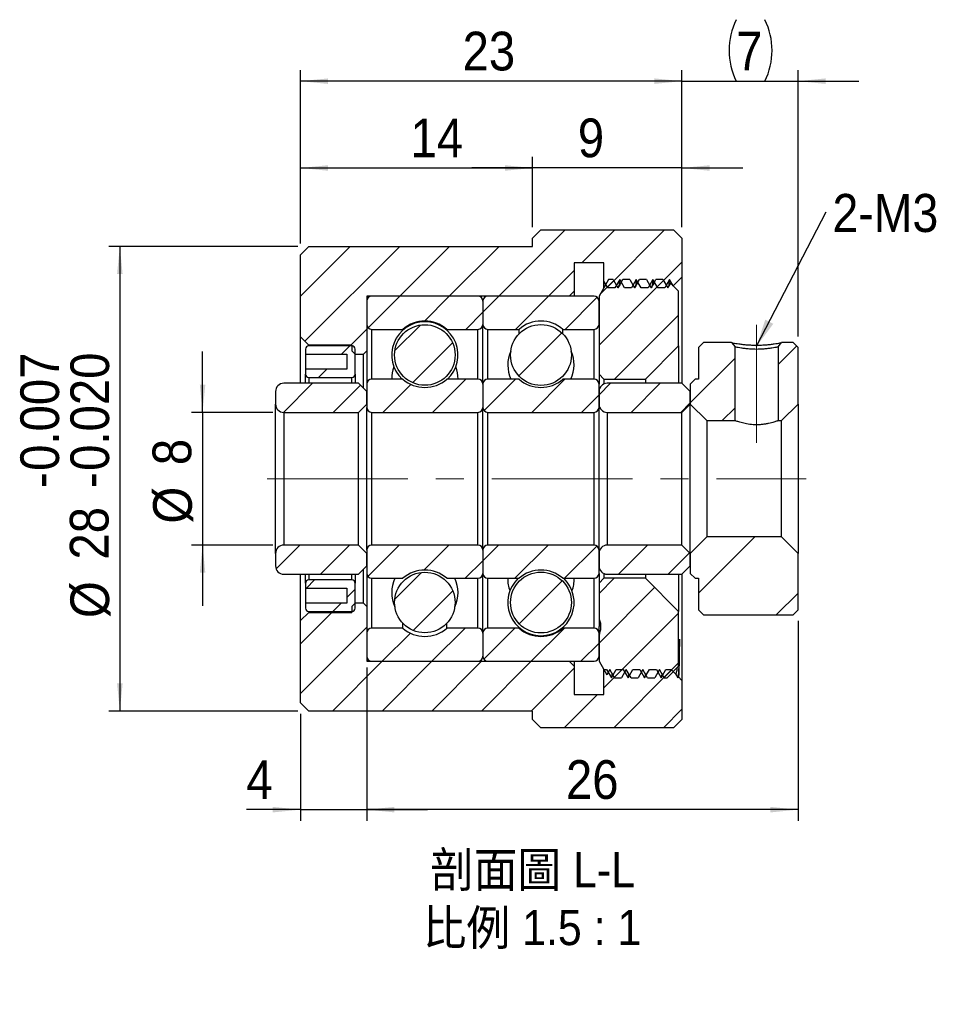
# Model space of a CAD drawing. Header units: millimetres. Extents: x 11 to 236, y 24 to 132.
# Tile 1 of 4: x 11 to 67, y 24 to 83. Entities that reach past the tile are written whole.
import ezdxf

# ---------------------------------------------------------------- set-up
doc = ezdxf.new("R2010")
doc.units = ezdxf.units.MM
doc.header["$LTSCALE"] = 0.666667
doc.linetypes.add('CENTERX2', pattern=[20.32, 12.7, -2.54, 2.54, -2.54])
doc.layers.add('FORMAT', color=7, linetype='Continuous')
doc.styles.add('SLDTEXTSTYLE0', font='GOTHIC.TTF', dxfattribs={"width": 0.913})
doc.styles.add('SLDTEXTSTYLE1', font='GOTHIC.TTF', dxfattribs={"width": 0.913, "bigfont": 'bigfont'})
doc.styles.get("Standard").update_dxf_attribs({"font": 'GOTHIC.TTF'})
doc.dimstyles.new('SLDDIMSTYLE0', dxfattribs={"dimtxt": 2.333333, "dimasz": 1.666667, "dimexe": 0, "dimexo": 0.0625, "dimgap": 0.583333, "dimtad": 1, "dimrnd": 1e-09, "dimzin": 12, "dimdsep": 46, "dimtxsty": 'SLDTEXTSTYLE0', "dimsah": 1, "dimcen": 0.09, "dimadec": 0, "dimazin": 3, "dimtfac": 1, "dimtofl": 0, "dimtmove": 0, "dimatfit": 3, "dimfxl": 0, "dimfrac": 2, "dimtolj": 1, "dimtzin": 12, "dimarcsym": 0})
doc.dimstyles.new('SLDDIMSTYLE1', dxfattribs={"dimtxt": 2.333333, "dimasz": 1.666667, "dimexe": 0, "dimexo": 0.0625, "dimgap": 0.583333, "dimtad": 1, "dimrnd": 1e-09, "dimzin": 12, "dimdsep": 46, "dimtxsty": 'SLDTEXTSTYLE0', "dimsah": 1, "dimcen": 0.09, "dimadec": 0, "dimazin": 3, "dimtfac": 1, "dimtmove": 0, "dimatfit": 0, "dimfxl": 0, "dimfrac": 2, "dimtolj": 1, "dimtzin": 12, "dimarcsym": 0})
doc.dimstyles.new('SLDDIMSTYLE3', dxfattribs={"dimtxt": 0.18, "dimasz": 1.666667, "dimexe": 0, "dimexo": 0.0625, "dimgap": 0, "dimtad": 0, "dimtih": 1, "dimtoh": 1, "dimdec": 0, "dimrnd": 1e-09, "dimzin": 0, "dimdsep": 46, "dimtxsty": 'Standard', "dimsah": 1, "dimcen": 0.09, "dimadec": 0, "dimazin": 0, "dimtfac": 1.666667, "dimtdec": 0, "dimtofl": 0, "dimtmove": 0, "dimatfit": 3, "dimfxl": 0, "dimfrac": 2, "dimtolj": 1, "dimtzin": 0, "dimarcsym": 0})
doc.dimstyles.new('SLDDIMSTYLE4', dxfattribs={"dimtxt": 2.333333, "dimasz": 1.666667, "dimexe": 0, "dimexo": 0.0625, "dimgap": 0.583333, "dimtad": 1, "dimdec": 3, "dimrnd": 1e-09, "dimzin": 12, "dimdsep": 46, "dimtxsty": 'SLDTEXTSTYLE0', "dimsah": 1, "dimcen": 0.09, "dimadec": 0, "dimazin": 3, "dimtol": 1, "dimtp": -0.007, "dimtm": 0.02, "dimtfac": 1, "dimtdec": 3, "dimtofl": 0, "dimtmove": 0, "dimatfit": 3, "dimfxl": 0, "dimfrac": 2, "dimtolj": 1, "dimtzin": 0, "dimarcsym": 0})

# ---------------------------------------------------------------- blocks, each defined once
blk = doc.blocks.new('_D_6')
at = {"layer": 'FORMAT', "color": 7}
for p, q in [((21.963, 59.774), (21.963, 63.441)), ((26.197, 59.774), (21.296, 59.774)), ((21.963, 59.774), (21.963, 51.774)), ((26.197, 51.774), (21.296, 51.774)), ((21.963, 51.774), (21.963, 48.107))]:
    blk.add_line(p, q, dxfattribs=at)
for points in [[(21.963, 59.774), (22.129, 61.441), (21.796, 61.441)], [(21.963, 51.774), (21.796, 50.107), (22.129, 50.107)]]:
    blk.add_solid(points, dxfattribs=at)
at = {"layer": 'FORMAT', "color": 7, "attachment_point": 1, "rotation": 90, "style": 'SLDTEXTSTYLE0'}
for s, insert, char_height in [('8', (18.947, 56.592), 2.333), ('%%c', (18.982, 53.073), 2.3333)]:
    blk.add_mtext(s, dxfattribs=dict(at, insert=insert, char_height=char_height))
blk = doc.blocks.new('_D_7')
at = {"layer": 'FORMAT', "color": 7}
for p, q in [((27.697, 69.774), (16.308, 69.774)), ((16.975, 69.774), (16.975, 41.774)), ((27.697, 41.774), (16.308, 41.774))]:
    blk.add_line(p, q, dxfattribs=at)
for points in [[(16.975, 69.774), (16.808, 68.107), (17.142, 68.107)], [(16.975, 41.774), (17.142, 43.441), (16.808, 43.441)]]:
    blk.add_solid(points, dxfattribs=at)
at = {"layer": 'FORMAT', "color": 7, "attachment_point": 1, "rotation": 90, "style": 'SLDTEXTSTYLE0'}
for s, insert, char_height in [('0.007', (10.977, 56.247), 2.3333), ('0.020', (13.994, 56.247), 2.3333), ('-', (10.977, 55.213), 2.333), ('-', (13.994, 55.213), 2.333), ('28', (13.959, 50.903), 2.3333), ('%%c', (13.994, 47.384), 2.3333)]:
    blk.add_mtext(s, dxfattribs=dict(at, insert=insert, char_height=char_height))
blk = doc.blocks.new('_D_8')
at = {"layer": 'FORMAT', "color": 7}
for p, q in [((27.864, 69.941), (27.864, 75.163)), ((41.864, 70.941), (41.864, 75.163)), ((27.864, 74.497), (41.864, 74.497))]:
    blk.add_line(p, q, dxfattribs=at)
for points in [[(27.864, 74.497), (29.53, 74.33), (29.53, 74.663)], [(41.864, 74.497), (40.197, 74.663), (40.197, 74.33)]]:
    blk.add_solid(points, dxfattribs=at)
at = {"layer": 'FORMAT', "color": 7, "insert": (34.501, 77.477), "char_height": 2.3333, "attachment_point": 1, "style": 'SLDTEXTSTYLE0'}
blk.add_mtext('14', dxfattribs=at)
blk = doc.blocks.new('_D_9')
at = {"layer": 'FORMAT', "color": 7}
for p, q in [((41.864, 70.941), (41.864, 75.163)), ((50.864, 70.941), (50.864, 75.163)), ((41.864, 74.497), (38.197, 74.497)), ((50.864, 74.497), (41.864, 74.497)), ((50.864, 74.497), (54.53, 74.497))]:
    blk.add_line(p, q, dxfattribs=at)
for points in [[(41.864, 74.497), (40.197, 74.663), (40.197, 74.33)], [(50.864, 74.497), (52.53, 74.33), (52.53, 74.663)]]:
    blk.add_solid(points, dxfattribs=at)
at = {"layer": 'FORMAT', "color": 7, "insert": (44.587, 77.477), "char_height": 2.333, "attachment_point": 1, "style": 'SLDTEXTSTYLE0'}
blk.add_mtext('9', dxfattribs=at)
blk = doc.blocks.new('_D_10')
at = {"layer": 'FORMAT', "color": 7}
for p, q in [((27.864, 69.941), (27.864, 80.394)), ((50.864, 70.941), (50.864, 80.394)), ((50.864, 79.728), (27.864, 79.728))]:
    blk.add_line(p, q, dxfattribs=at)
for points in [[(27.864, 79.728), (29.53, 79.561), (29.53, 79.894)], [(50.864, 79.728), (49.197, 79.894), (49.197, 79.561)]]:
    blk.add_solid(points, dxfattribs=at)
at = {"layer": 'FORMAT', "color": 7, "insert": (37.639, 82.708), "char_height": 2.3333, "attachment_point": 1, "style": 'SLDTEXTSTYLE0'}
blk.add_mtext('23', dxfattribs=at)
blk = doc.blocks.new('_D_11')
at = {"layer": 'FORMAT', "color": 7}
for p, q in [((50.864, 70.941), (50.864, 80.394)), ((57.864, 64.341), (57.864, 80.394)), ((50.864, 79.728), (47.197, 79.728)), ((50.864, 79.728), (57.864, 79.728)), ((57.864, 79.728), (61.53, 79.728))]:
    blk.add_line(p, q, dxfattribs=at)
for centre, start, end in [((57.843, 81.58), 153.43495, 206.56505), ((52.158, 81.58), 333.43495, 26.56505)]:
    blk.add_arc(centre, 4.141, start, end, dxfattribs=at)
for points in [[(50.864, 79.728), (49.197, 79.894), (49.197, 79.561)], [(57.864, 79.728), (59.53, 79.561), (59.53, 79.894)]]:
    blk.add_solid(points, dxfattribs=at)
at = {"layer": 'FORMAT', "color": 7, "insert": (54.139, 82.708), "char_height": 2.333, "attachment_point": 1, "style": 'SLDTEXTSTYLE0'}
blk.add_mtext('7', dxfattribs=at)
blk = doc.blocks.new('_D_12')
at = {"layer": 'FORMAT', "color": 7}
for p, q in [((31.864, 44.107), (31.864, 35.17)), ((27.864, 41.607), (27.864, 35.17)), ((27.864, 35.836), (24.605, 35.836)), ((27.864, 35.836), (31.864, 35.836)), ((31.864, 35.836), (35.53, 35.836))]:
    blk.add_line(p, q, dxfattribs=at)
for points in [[(27.864, 35.836), (26.197, 36.003), (26.197, 35.67)], [(31.864, 35.836), (33.53, 35.67), (33.53, 36.003)]]:
    blk.add_solid(points, dxfattribs=at)
at = {"layer": 'FORMAT', "color": 7, "insert": (24.605, 38.817), "char_height": 2.333, "attachment_point": 1, "style": 'SLDTEXTSTYLE0'}
blk.add_mtext('4', dxfattribs=at)
blk = doc.blocks.new('_D_13')
at = {"layer": 'FORMAT', "color": 7}
for p, q in [((57.864, 47.207), (57.864, 35.17)), ((31.864, 44.407), (31.864, 35.17)), ((57.864, 35.836), (31.864, 35.836))]:
    blk.add_line(p, q, dxfattribs=at)
for points in [[(31.864, 35.836), (33.53, 35.67), (33.53, 36.003)], [(57.864, 35.836), (56.197, 36.003), (56.197, 35.67)]]:
    blk.add_solid(points, dxfattribs=at)
at = {"layer": 'FORMAT', "color": 7, "insert": (43.872, 38.817), "char_height": 2.3333, "attachment_point": 1, "style": 'SLDTEXTSTYLE0'}
blk.add_mtext('26', dxfattribs=at)
blk = doc.blocks.new('SW_NOTE_1')
at = {"layer": 'FORMAT', "color": 0, "char_height": 2.11667, "attachment_point": 2, "style": 'SLDTEXTSTYLE1'}
for s, insert in [('\\M+19655\\M+196CA\\M+19AA4 L-L', (6.284, 2.704)), ('\\M+194E4\\M+197E1 1.5 : 1', (6.257, -0.785))]:
    blk.add_mtext(s, dxfattribs=dict(at, insert=insert))
blk = doc.blocks.new('SW_NOTE_2')
at = {"layer": 'FORMAT', "color": 0, "insert": (0.388, 1.085), "char_height": 2.2931, "attachment_point": 1, "style": 'SLDTEXTSTYLE0'}
blk.add_mtext('2-M3', dxfattribs=at)

msp = doc.modelspace()

# ---------------------------------------------------------------- hatches: boundary and pattern name
at = {"linetype": 'Continuous', "lineweight": 18}
h = msp.add_hatch(dxfattribs=at)
h.set_pattern_fill('ANSI31', scale=0.66667, style=0)
h.paths.add_polyline_path([(47.4022, 67.274), (47.8249, 67.274), (48.1136, 67.774), (48.4022, 67.274), (48.8249, 67.274), (49.1136, 67.774), (49.4022, 67.274), (49.8249, 67.274), (50.1136, 67.774), (50.3332, 67.3936), (50.8636, 67.924), (50.8636, 70.274), (50.3636, 70.774), (42.3636, 70.774), (41.8636, 70.274), (41.8636, 69.774), (28.3636, 69.774), (27.8636, 69.274), (27.8636, 64.324), (28.3636, 63.824), (30.9636, 63.824), (30.9636, 63.474), (31.1636, 63.274), (31.6636, 63.274), (31.8636, 63.474), (31.8636, 66.774), (44.0636, 66.774), (44.3636, 67.074), (44.3636, 68.774), (46.1636, 68.774), (46.1636, 67.6874), (46.4022, 67.274), (46.8249, 67.274), (47.1136, 67.774)], flags=0)
h = msp.add_hatch(dxfattribs=at)
h.set_pattern_fill('ANSI31', scale=0.66667, style=0)
h.paths.add_polyline_path([(47.0084, 67.274), (46.7198, 67.774), (46.4409, 67.774), (45.8636, 66.774), (45.8636, 62.074), (46.1636, 61.774), (48.6636, 61.774), (50.6636, 63.774), (50.6636, 67.074), (50.175, 67.5625), (50.0084, 67.274), (49.7198, 67.774), (49.2971, 67.774), (49.0084, 67.274), (48.7198, 67.774), (48.2971, 67.774), (48.0084, 67.274), (47.7198, 67.774), (47.2971, 67.774)], flags=0)
h = msp.add_hatch(dxfattribs=at)
h.set_pattern_fill('ANSI31', scale=0.66667, style=0)
edge = h.paths.add_edge_path(flags=0)
edge.add_line((38.8636, 65.074), (38.8636, 66.474))
edge.add_arc((38.5636, 66.474), 0.3, 0, 90)
edge.add_line((38.5636, 66.774), (32.1636, 66.774))
edge.add_arc((32.1636, 66.474), 0.3, 90, 180)
edge.add_line((31.8636, 66.474), (31.8636, 65.074))
edge.add_arc((32.1636, 65.074), 0.3, 180, 270)
edge.add_line((32.1636, 64.774), (34.0407, 64.774))
edge.add_arc((35.3636, 63.274), 2, 48.590378, 131.409622, ccw=False)
edge.add_line((36.6864, 64.774), (38.5636, 64.774))
edge.add_arc((38.5636, 65.074), 0.3, 270, 360)
h = msp.add_hatch(dxfattribs=at)
h.set_pattern_fill('ANSI31', scale=0.66667, style=0)
edge = h.paths.add_edge_path(flags=0)
edge.add_line((45.8636, 65.074), (45.8636, 66.474))
edge.add_arc((45.5636, 66.474), 0.3, 0, 90)
edge.add_line((45.5636, 66.774), (39.1636, 66.774))
edge.add_arc((39.1636, 66.474), 0.3, 90, 180)
edge.add_line((38.8636, 66.474), (38.8636, 65.074))
edge.add_arc((39.1636, 65.074), 0.3, 180, 270)
edge.add_line((39.1636, 64.774), (41.0407, 64.774))
edge.add_arc((42.3636, 63.274), 2, 48.590378, 131.409622, ccw=False)
edge.add_line((43.6864, 64.774), (45.5636, 64.774))
edge.add_arc((45.5636, 65.074), 0.3, 270, 360)
h = msp.add_hatch(dxfattribs=at)
h.set_pattern_fill('ANSI31', scale=0.66667, style=0)
edge = h.paths.add_edge_path(flags=0)
edge.add_arc((35.3636, 63.2293), 1.8254, 0, 360)
h = msp.add_hatch(dxfattribs=at)
h.set_pattern_fill('ANSI31', scale=0.66667, style=0)
edge = h.paths.add_edge_path(flags=0)
edge.add_arc((42.3636, 63.2315), 1.8342, 0, 360)
h = msp.add_hatch(dxfattribs=at)
h.set_pattern_fill('ANSI31', scale=0.66667, style=0)
edge = h.paths.add_edge_path(flags=0)
edge.add_line((30.6636, 63.274), (30.6636, 62.374))
edge.add_line((30.6636, 62.374), (28.1636, 62.374))
edge.add_line((28.1636, 62.374), (28.1636, 62.074))
edge.add_arc((28.3636, 62.074), 0.2, 180, 270)
edge.add_line((28.3636, 61.874), (30.9636, 61.874))
edge.add_arc((30.9636, 62.074), 0.2, 270, 360)
edge.add_line((31.1636, 62.074), (31.1636, 63.574))
edge.add_arc((30.9636, 63.574), 0.2, 0, 90)
edge.add_line((30.9636, 63.774), (28.3636, 63.774))
edge.add_arc((28.3636, 63.574), 0.2, 90, 180)
edge.add_line((28.1636, 63.574), (28.1636, 63.274))
edge.add_line((28.1636, 63.274), (30.6636, 63.274))
h = msp.add_hatch(dxfattribs=at)
h.set_pattern_fill('ANSI32', scale=0.6667, style=0)
edge = h.paths.add_edge_path(flags=0)
edge.add_line((54.0636, 63.7144), (53.8579, 63.974))
edge.add_line((53.8579, 63.974), (52.1636, 63.974))
edge.add_line((52.1636, 63.974), (51.8636, 63.674))
edge.add_line((51.8636, 63.674), (51.8636, 61.774))
edge.add_line((51.8636, 61.774), (51.6636, 61.774))
edge.add_line((51.6636, 61.774), (51.3636, 61.474))
edge.add_line((51.3636, 61.474), (51.3636, 60.274))
edge.add_line((51.3636, 60.274), (52.3636, 59.274))
edge.add_line((52.3636, 59.274), (54.0636, 59.274))
edge.add_line((54.0636, 59.274), (54.0636, 63.7144))
h = msp.add_hatch(dxfattribs=at)
h.set_pattern_fill('ANSI32', scale=0.6667, style=0)
h.paths.add_polyline_path([(56.8692, 63.974), (56.6636, 63.7144), (56.6636, 59.274), (56.8636, 59.274), (57.8636, 60.274), (57.8636, 63.674), (57.5636, 63.974)], flags=0)
h = msp.add_hatch(dxfattribs=at)
h.set_pattern_fill('ANSI31', scale=0.66667, style=0)
edge = h.paths.add_edge_path(flags=0)
edge.add_line((38.5636, 61.774), (36.6864, 61.774))
edge.add_arc((35.3636, 63.274), 2, 228.590378, 311.409622, ccw=False)
edge.add_line((34.0407, 61.774), (32.1636, 61.774))
edge.add_arc((32.1636, 61.474), 0.3, 90, 180)
edge.add_line((31.8636, 61.474), (31.8636, 60.074))
edge.add_arc((32.1636, 60.074), 0.3, 180, 270)
edge.add_line((32.1636, 59.774), (38.5636, 59.774))
edge.add_arc((38.5636, 60.074), 0.3, 270, 360)
edge.add_line((38.8636, 60.074), (38.8636, 61.474))
edge.add_arc((38.5636, 61.474), 0.3, 0, 90)
h = msp.add_hatch(dxfattribs=at)
h.set_pattern_fill('ANSI31', scale=0.66667, style=0)
edge = h.paths.add_edge_path(flags=0)
edge.add_line((45.5636, 61.774), (43.6864, 61.774))
edge.add_arc((42.3636, 63.274), 2, 228.590378, 311.409622, ccw=False)
edge.add_line((41.0407, 61.774), (39.1636, 61.774))
edge.add_arc((39.1636, 61.474), 0.3, 90, 180)
edge.add_line((38.8636, 61.474), (38.8636, 60.074))
edge.add_arc((39.1636, 60.074), 0.3, 180, 270)
edge.add_line((39.1636, 59.774), (45.5636, 59.774))
edge.add_arc((45.5636, 60.074), 0.3, 270, 360)
edge.add_line((45.8636, 60.074), (45.8636, 61.474))
edge.add_arc((45.5636, 61.474), 0.3, 0, 90)
h = msp.add_hatch(dxfattribs=at)
h.set_pattern_fill('ANSI31', scale=0.66667, style=0)
edge = h.paths.add_edge_path(flags=0)
edge.add_line((31.3636, 59.774), (31.8636, 60.274))
edge.add_line((31.8636, 60.274), (31.8636, 61.024))
edge.add_line((31.8636, 61.024), (31.3636, 61.524))
edge.add_line((31.3636, 61.524), (26.8636, 61.524))
edge.add_arc((26.8636, 61.024), 0.5, 90, 180)
edge.add_line((26.3636, 61.024), (26.3636, 60.274))
edge.add_arc((26.8636, 60.274), 0.5, 180, 270)
edge.add_line((26.8636, 59.774), (31.3636, 59.774))
h = msp.add_hatch(dxfattribs=at)
h.set_pattern_fill('ANSI31', scale=0.66667, style=0)
edge = h.paths.add_edge_path(flags=0)
edge.add_line((50.8636, 59.774), (51.3636, 60.274))
edge.add_line((51.3636, 60.274), (51.3636, 61.024))
edge.add_line((51.3636, 61.024), (50.8636, 61.524))
edge.add_line((50.8636, 61.524), (46.3636, 61.524))
edge.add_arc((46.3636, 61.024), 0.5, 90, 180)
edge.add_line((45.8636, 61.024), (45.8636, 60.274))
edge.add_arc((46.3636, 60.274), 0.5, 180, 270)
edge.add_line((46.3636, 59.774), (50.8636, 59.774))
h = msp.add_hatch(dxfattribs=at)
h.set_pattern_fill('ANSI32', scale=0.6667, style=0)
h.paths.add_polyline_path([(51.8636, 47.874), (52.1636, 47.574), (57.5636, 47.574), (57.8636, 47.874), (57.8636, 51.274), (56.8636, 52.274), (52.3636, 52.274), (51.3636, 51.274), (51.3636, 50.074), (51.6636, 49.774), (51.8636, 49.774)], flags=0)
h = msp.add_hatch(dxfattribs=at)
h.set_pattern_fill('ANSI31', scale=0.66667, style=0)
edge = h.paths.add_edge_path(flags=0)
edge.add_line((31.8636, 51.274), (31.3636, 51.774))
edge.add_line((31.3636, 51.774), (26.8636, 51.774))
edge.add_arc((26.8636, 51.274), 0.5, 90, 180)
edge.add_line((26.3636, 51.274), (26.3636, 50.524))
edge.add_arc((26.8636, 50.524), 0.5, 180, 270)
edge.add_line((26.8636, 50.024), (31.3636, 50.024))
edge.add_line((31.3636, 50.024), (31.8636, 50.524))
edge.add_line((31.8636, 50.524), (31.8636, 51.274))
h = msp.add_hatch(dxfattribs=at)
h.set_pattern_fill('ANSI31', scale=0.66667, style=0)
edge = h.paths.add_edge_path(flags=0)
edge.add_line((32.1636, 49.774), (34.0407, 49.774))
edge.add_arc((35.3636, 48.274), 2, 48.590378, 131.409622, ccw=False)
edge.add_line((36.6864, 49.774), (38.5636, 49.774))
edge.add_arc((38.5636, 50.074), 0.3, 270, 360)
edge.add_line((38.8636, 50.074), (38.8636, 51.474))
edge.add_arc((38.5636, 51.474), 0.3, 0, 90)
edge.add_line((38.5636, 51.774), (32.1636, 51.774))
edge.add_arc((32.1636, 51.474), 0.3, 90, 180)
edge.add_line((31.8636, 51.474), (31.8636, 50.074))
edge.add_arc((32.1636, 50.074), 0.3, 180, 270)
h = msp.add_hatch(dxfattribs=at)
h.set_pattern_fill('ANSI31', scale=0.66667, style=0)
edge = h.paths.add_edge_path(flags=0)
edge.add_line((39.1636, 49.774), (41.0407, 49.774))
edge.add_arc((42.3636, 48.274), 2, 48.590378, 131.409622, ccw=False)
edge.add_line((43.6864, 49.774), (45.5636, 49.774))
edge.add_arc((45.5636, 50.074), 0.3, 270, 360)
edge.add_line((45.8636, 50.074), (45.8636, 51.474))
edge.add_arc((45.5636, 51.474), 0.3, 0, 90)
edge.add_line((45.5636, 51.774), (39.1636, 51.774))
edge.add_arc((39.1636, 51.474), 0.3, 90, 180)
edge.add_line((38.8636, 51.474), (38.8636, 50.074))
edge.add_arc((39.1636, 50.074), 0.3, 180, 270)
h = msp.add_hatch(dxfattribs=at)
h.set_pattern_fill('ANSI31', scale=0.66667, style=0)
edge = h.paths.add_edge_path(flags=0)
edge.add_line((51.3636, 51.274), (50.8636, 51.774))
edge.add_line((50.8636, 51.774), (46.3636, 51.774))
edge.add_arc((46.3636, 51.274), 0.5, 90, 180)
edge.add_line((45.8636, 51.274), (45.8636, 50.524))
edge.add_arc((46.3636, 50.524), 0.5, 180, 270)
edge.add_line((46.3636, 50.024), (50.8636, 50.024))
edge.add_line((50.8636, 50.024), (51.3636, 50.524))
edge.add_line((51.3636, 50.524), (51.3636, 51.274))
h = msp.add_hatch(dxfattribs=at)
h.set_pattern_fill('ANSI31', scale=0.66667, style=0)
edge = h.paths.add_edge_path(flags=0)
edge.add_arc((35.3636, 48.3187), 1.8254, 0, 360)
h = msp.add_hatch(dxfattribs=at)
h.set_pattern_fill('ANSI31', scale=0.66667, style=0)
edge = h.paths.add_edge_path(flags=0)
edge.add_arc((42.3636, 48.3165), 1.8342, 0, 360)
h = msp.add_hatch(dxfattribs=at)
h.set_pattern_fill('ANSI31', scale=0.66667, style=0)
edge = h.paths.add_edge_path(flags=0)
edge.add_line((28.1636, 49.474), (28.1636, 49.174))
edge.add_line((28.1636, 49.174), (30.6636, 49.174))
edge.add_line((30.6636, 49.174), (30.6636, 48.274))
edge.add_line((30.6636, 48.274), (28.1636, 48.274))
edge.add_line((28.1636, 48.274), (28.1636, 47.974))
edge.add_arc((28.3636, 47.974), 0.2, 180, 270)
edge.add_line((28.3636, 47.774), (30.9636, 47.774))
edge.add_arc((30.9636, 47.974), 0.2, 270, 360)
edge.add_line((31.1636, 47.974), (31.1636, 49.474))
edge.add_arc((30.9636, 49.474), 0.2, 0, 90)
edge.add_line((30.9636, 49.674), (28.3636, 49.674))
edge.add_arc((28.3636, 49.474), 0.2, 90, 180)
h = msp.add_hatch(dxfattribs=at)
h.set_pattern_fill('ANSI31', scale=0.66667, style=0)
edge = h.paths.add_edge_path(flags=0)
edge.add_line((48.5084, 44.274), (48.7971, 43.774))
edge.add_line((48.7971, 43.774), (49.2198, 43.774))
edge.add_line((49.2198, 43.774), (49.5084, 44.274))
edge.add_line((49.5084, 44.274), (49.7971, 43.774))
edge.add_line((49.7971, 43.774), (49.9636, 43.774))
edge.add_line((49.9636, 43.774), (50.6636, 44.474))
edge.add_line((50.6636, 44.474), (50.6636, 47.774))
edge.add_line((50.6636, 47.774), (48.6636, 49.774))
edge.add_line((48.6636, 49.774), (46.1636, 49.774))
edge.add_line((46.1636, 49.774), (45.8636, 49.474))
edge.add_line((45.8636, 49.474), (45.8636, 47.3802))
edge.add_spline(control_points=[(45.8636, 47.3802), (45.923, 47.2173), (45.9602, 47.0424), (45.9603, 46.869), (45.9603, 46.6955), (45.9231, 46.5205), (45.8636, 46.3576)], knot_values=[0.0000006, 0.0000006, 0.0000006, 0.0000006, 0.0005208, 0.0005208, 0.0005208, 0.0010413, 0.0010413, 0.0010413, 0.0010413], weights=[1, 1, 1, 1, 1, 1, 1], degree=3, periodic=0)
edge.add_line((45.8636, 46.3576), (45.8636, 44.774))
edge.add_line((45.8636, 44.774), (46.3303, 43.9655))
edge.add_line((46.3303, 43.9655), (46.5084, 44.274))
edge.add_line((46.5084, 44.274), (46.7971, 43.774))
edge.add_line((46.7971, 43.774), (47.2198, 43.774))
edge.add_line((47.2198, 43.774), (47.5084, 44.274))
edge.add_line((47.5084, 44.274), (47.7971, 43.774))
edge.add_line((47.7971, 43.774), (48.2198, 43.774))
edge.add_line((48.2198, 43.774), (48.5084, 44.274))
h = msp.add_hatch(dxfattribs=at)
h.set_pattern_fill('ANSI31', scale=0.66667, style=0)
h.paths.add_polyline_path([(47.6136, 43.774), (47.3249, 44.274), (46.9022, 44.274), (46.6136, 43.774), (46.3249, 44.274), (46.1636, 44.274), (46.1636, 42.774), (44.3636, 42.774), (44.3636, 44.474), (44.0636, 44.774), (31.8636, 44.774), (31.8636, 48.074), (31.6636, 48.274), (31.1636, 48.274), (30.9636, 48.074), (30.9636, 47.724), (28.3636, 47.724), (27.8636, 47.224), (27.8636, 42.274), (28.3636, 41.774), (41.8636, 41.774), (41.8636, 41.274), (42.3636, 40.774), (50.3636, 40.774), (50.8636, 41.274), (50.8636, 43.624), (50.6502, 43.8374), (50.6136, 43.774), (50.4769, 44.0106), (50.2136, 44.274), (49.9022, 44.274), (49.6136, 43.774), (49.3249, 44.274), (48.9022, 44.274), (48.6136, 43.774), (48.3249, 44.274), (47.9022, 44.274)], flags=0)
h = msp.add_hatch(dxfattribs=at)
h.set_pattern_fill('ANSI31', scale=0.66667, style=0)
edge = h.paths.add_edge_path(flags=0)
edge.add_line((32.1636, 44.774), (38.5636, 44.774))
edge.add_arc((38.5636, 45.074), 0.3, 270, 360)
edge.add_line((38.8636, 45.074), (38.8636, 46.474))
edge.add_arc((38.5636, 46.474), 0.3, 0, 90)
edge.add_line((38.5636, 46.774), (36.6864, 46.774))
edge.add_arc((35.3636, 48.274), 2, 228.590378, 311.409622, ccw=False)
edge.add_line((34.0407, 46.774), (32.1636, 46.774))
edge.add_arc((32.1636, 46.474), 0.3, 90, 180)
edge.add_line((31.8636, 46.474), (31.8636, 45.074))
edge.add_arc((32.1636, 45.074), 0.3, 180, 270)
h = msp.add_hatch(dxfattribs=at)
h.set_pattern_fill('ANSI31', scale=0.66667, style=0)
edge = h.paths.add_edge_path(flags=0)
edge.add_line((39.1636, 44.774), (45.5636, 44.774))
edge.add_arc((45.5636, 45.074), 0.3, 270, 360)
edge.add_line((45.8636, 45.074), (45.8636, 46.474))
edge.add_arc((45.5636, 46.474), 0.3, 0, 90)
edge.add_line((45.5636, 46.774), (43.6864, 46.774))
edge.add_arc((42.3636, 48.274), 2, 228.590378, 311.409622, ccw=False)
edge.add_line((41.0407, 46.774), (39.1636, 46.774))
edge.add_arc((39.1636, 46.474), 0.3, 90, 180)
edge.add_line((38.8636, 46.474), (38.8636, 45.074))
edge.add_arc((39.1636, 45.074), 0.3, 180, 270)

# ---------------------------------------------------------------- linework, layer by layer
at = {"color": 7, "linetype": 'Continuous', "lineweight": 25}
for p, q in [((41.8636, 70.274), (42.3636, 70.774)), ((42.3636, 70.774), (50.3636, 70.774)), ((50.3636, 70.774), (50.8636, 70.274)), ((41.8636, 69.774), (41.8636, 70.274)), ((50.8636, 70.274), (50.8636, 67.924)), ((27.8636, 69.274), (28.3636, 69.774)), ((28.3636, 69.774), (41.8636, 69.774)), ((27.8636, 64.324), (27.8636, 69.274)), ((46.1636, 68.774), (44.3636, 68.774)), ((44.3636, 68.774), (44.3636, 67.074)), ((46.1636, 67.6874), (46.1636, 68.774)), ((46.4409, 67.774), (45.8636, 66.774)), ((46.4022, 67.274), (46.1636, 67.6874)), ((46.7198, 67.774), (46.4409, 67.774)), ((46.7198, 67.774), (47.0084, 67.274)), ((47.1136, 67.774), (46.8249, 67.274)), ((47.0084, 67.274), (47.2971, 67.774)), ((47.4022, 67.274), (47.1136, 67.774)), ((47.7198, 67.774), (47.2971, 67.774)), ((47.7198, 67.774), (48.0084, 67.274)), ((48.1136, 67.774), (47.8249, 67.274)), ((48.0084, 67.274), (48.2971, 67.774)), ((48.4022, 67.274), (48.1136, 67.774)), ((48.7198, 67.774), (48.2971, 67.774)), ((48.7198, 67.774), (49.0084, 67.274)), ((49.1136, 67.774), (48.8249, 67.274)), ((49.0084, 67.274), (49.2971, 67.774)), ((49.4022, 67.274), (49.1136, 67.774)), ((49.7198, 67.774), (49.2971, 67.774)), ((49.7198, 67.774), (50.0084, 67.274)), ((50.1136, 67.774), (49.8249, 67.274)), ((50.3332, 67.3936), (50.1136, 67.774)), ((50.8636, 67.924), (50.3332, 67.3936)), ((50.8636, 67.924), (50.8636, 61.524)), ((44.3636, 67.074), (44.0636, 66.774)), ((44.3636, 67.074), (44.3636, 66.774)), ((46.8249, 67.274), (46.4022, 67.274)), ((47.8249, 67.274), (47.4022, 67.274)), ((48.8249, 67.274), (48.4022, 67.274)), ((49.8249, 67.274), (49.4022, 67.274)), ((50.0084, 67.274), (50.175, 67.5625)), ((50.175, 67.5625), (50.1727, 67.5542)), ((50.6636, 67.074), (50.175, 67.5625)), ((50.6636, 63.774), (50.6636, 67.074)), ((44.0636, 66.774), (31.8636, 66.774)), ((31.8636, 66.774), (31.8636, 63.474)), ((31.8636, 66.474), (31.8636, 65.074)), ((38.5636, 66.774), (32.1636, 66.774)), ((38.8636, 66.474), (38.8636, 65.074)), ((45.5636, 66.774), (39.1636, 66.774)), ((45.8636, 66.774), (45.8636, 62.074)), ((45.8636, 65.074), (45.8636, 66.474)), ((32.1636, 64.774), (34.0407, 64.774)), ((34.0407, 64.7293), (34.0407, 64.774)), ((36.6864, 64.7293), (36.6864, 64.774)), ((36.6864, 64.774), (38.5636, 64.774)), ((38.8636, 61.474), (38.8636, 65.074)), ((39.1636, 64.774), (41.0407, 64.774)), ((41.0407, 64.502), (41.0407, 64.774)), ((43.6864, 64.502), (43.6864, 64.774)), ((43.6864, 64.774), (45.5636, 64.774)), ((27.8636, 61.524), (27.8636, 64.324)), ((28.3636, 63.824), (27.8636, 64.324)), ((28.1636, 63.574), (28.1636, 63.274)), ((28.3636, 63.824), (28.3636, 63.774)), ((30.9636, 63.824), (28.3636, 63.824)), ((30.9636, 63.774), (28.3636, 63.774)), ((30.9636, 63.824), (30.9636, 63.474)), ((31.1636, 62.074), (31.1636, 63.574)), ((48.6636, 61.774), (50.6636, 63.774)), ((50.6636, 63.774), (50.6636, 61.524)), ((51.8636, 63.674), (52.1636, 63.974)), ((51.8636, 63.674), (51.8636, 61.774)), ((53.8579, 63.974), (52.1636, 63.974)), ((53.8579, 63.974), (54.0636, 63.7144)), ((54.0636, 59.274), (54.0636, 63.7144)), ((56.6636, 63.7144), (56.8692, 63.974)), ((56.6636, 63.7144), (56.6636, 59.274)), ((57.5636, 63.974), (56.8692, 63.974)), ((57.5636, 63.974), (57.8636, 63.674)), ((57.8636, 60.274), (57.8636, 63.674)), ((28.1636, 63.274), (30.6636, 63.274)), ((28.1636, 63.274), (28.1636, 62.374)), ((30.6636, 63.274), (30.6636, 62.374)), ((31.1636, 63.274), (30.9636, 63.474)), ((31.1636, 63.274), (31.6636, 63.274)), ((31.8636, 63.474), (31.6636, 63.274)), ((31.6636, 61.224), (31.6636, 63.274)), ((31.8636, 63.474), (31.8636, 61.474)), ((30.6636, 62.374), (28.1636, 62.374)), ((28.1636, 62.374), (28.1636, 62.074)), ((28.1636, 61.524), (28.1636, 62.074)), ((28.3636, 61.874), (30.9636, 61.874)), ((31.1636, 62.074), (31.1636, 61.524)), ((34.0407, 61.774), (32.1636, 61.774)), ((38.5636, 61.774), (36.6864, 61.774)), ((41.0407, 61.774), (39.1636, 61.774)), ((45.5636, 61.774), (43.6864, 61.774)), ((45.8636, 62.074), (46.1636, 61.774)), ((45.8636, 62.074), (45.8636, 61.474)), ((46.1636, 61.774), (46.1636, 61.4823)), ((46.1636, 61.774), (48.6636, 61.774)), ((48.6636, 61.774), (48.6636, 61.524)), ((51.3636, 61.474), (51.6636, 61.774)), ((51.8636, 61.774), (51.6636, 61.774)), ((31.3636, 61.524), (26.8636, 61.524)), ((31.3636, 61.524), (31.8636, 61.024)), ((31.8636, 61.474), (31.8636, 60.074)), ((38.8636, 61.474), (38.8636, 60.074)), ((45.8636, 60.074), (45.8636, 61.474)), ((50.8636, 61.524), (46.3636, 61.524)), ((50.8636, 61.524), (51.3636, 61.024)), ((51.3636, 61.474), (51.3636, 60.274)), ((26.3636, 61.024), (26.3636, 60.274)), ((31.8636, 60.274), (31.8636, 61.024)), ((45.8636, 61.024), (45.8636, 60.274)), ((51.3636, 60.274), (51.3636, 61.024)), ((26.3636, 51.274), (26.3636, 60.274)), ((31.8636, 60.274), (31.3636, 59.774)), ((31.8636, 51.474), (31.8636, 60.074)), ((38.8636, 51.474), (38.8636, 60.074)), ((45.8636, 51.474), (45.8636, 60.074)), ((51.3636, 60.274), (50.8636, 59.774)), ((52.3636, 59.274), (51.3636, 60.274)), ((51.3636, 51.274), (51.3636, 60.274)), ((57.8636, 60.274), (56.8636, 59.274)), ((57.8636, 60.274), (57.8636, 51.274)), ((26.8636, 59.774), (26.8636, 51.774)), ((26.8636, 59.774), (31.3636, 59.774)), ((31.3636, 51.774), (31.3636, 59.774)), ((32.1636, 51.774), (32.1636, 59.774)), ((32.1636, 59.774), (38.5636, 59.774)), ((38.5636, 51.774), (38.5636, 59.774)), ((39.1636, 51.774), (39.1636, 59.774)), ((39.1636, 59.774), (45.5636, 59.774)), ((45.5636, 51.774), (45.5636, 59.774)), ((46.3636, 59.774), (46.3636, 51.774)), ((46.3636, 59.774), (50.8636, 59.774)), ((50.8636, 51.774), (50.8636, 59.774)), ((52.3636, 59.274), (54.0636, 59.274)), ((52.3636, 59.274), (52.3636, 52.274)), ((56.6636, 59.274), (56.8636, 59.274)), ((56.8636, 52.274), (56.8636, 59.274)), ((51.3636, 51.274), (52.3636, 52.274)), ((56.8636, 52.274), (52.3636, 52.274)), ((56.8636, 52.274), (57.8636, 51.274)), ((31.3636, 51.774), (26.8636, 51.774)), ((31.3636, 51.774), (31.8636, 51.274)), ((38.5636, 51.774), (32.1636, 51.774)), ((45.5636, 51.774), (39.1636, 51.774)), ((50.8636, 51.774), (46.3636, 51.774)), ((50.8636, 51.774), (51.3636, 51.274)), ((26.3636, 51.274), (26.3636, 50.524)), ((31.8636, 51.474), (31.8636, 50.074)), ((31.8636, 50.524), (31.8636, 51.274)), ((38.8636, 51.474), (38.8636, 50.074)), ((45.8636, 50.074), (45.8636, 51.474)), ((45.8636, 51.274), (45.8636, 50.524)), ((51.3636, 51.274), (51.3636, 50.074)), ((51.3636, 50.524), (51.3636, 51.274)), ((57.8636, 47.874), (57.8636, 51.274)), ((31.8636, 50.524), (31.3636, 50.024)), ((51.3636, 50.524), (50.8636, 50.024)), ((26.8636, 50.024), (31.3636, 50.024)), ((27.8636, 47.224), (27.8636, 50.024)), ((28.1636, 49.474), (28.1636, 50.024)), ((31.1636, 50.024), (31.1636, 49.474)), ((31.6636, 48.274), (31.6636, 50.324)), ((31.8636, 50.074), (31.8636, 48.074)), ((38.8636, 46.474), (38.8636, 50.074)), ((45.8636, 50.074), (45.8636, 49.474)), ((46.1636, 50.0657), (46.1636, 49.774)), ((46.3636, 50.024), (50.8636, 50.024)), ((48.6636, 50.024), (48.6636, 49.774)), ((50.6636, 50.024), (50.6636, 47.774)), ((50.8636, 50.024), (50.8636, 43.624)), ((51.6636, 49.774), (51.3636, 50.074)), ((28.1636, 49.474), (28.1636, 49.174)), ((30.9636, 49.674), (28.3636, 49.674)), ((31.1636, 47.974), (31.1636, 49.474)), ((32.1636, 49.774), (34.0407, 49.774)), ((36.6864, 49.774), (38.5636, 49.774)), ((39.1636, 49.774), (41.0407, 49.774)), ((43.6864, 49.774), (45.5636, 49.774)), ((46.1636, 49.774), (45.8636, 49.474)), ((45.8636, 49.474), (45.8636, 47.3802)), ((48.6636, 49.774), (46.1636, 49.774)), ((50.6636, 47.774), (48.6636, 49.774)), ((51.6636, 49.774), (51.8636, 49.774)), ((51.8636, 49.774), (51.8636, 47.874)), ((28.1636, 49.174), (28.1636, 48.274)), ((28.1636, 49.174), (30.6636, 49.174)), ((30.6636, 49.174), (30.6636, 48.274)), ((30.6636, 48.274), (28.1636, 48.274)), ((28.1636, 48.274), (28.1636, 47.974)), ((30.9636, 48.074), (31.1636, 48.274)), ((30.9636, 48.074), (30.9636, 47.724)), ((31.6636, 48.274), (31.1636, 48.274)), ((31.6636, 48.274), (31.8636, 48.074)), ((31.8636, 48.074), (31.8636, 44.774)), ((27.8636, 47.224), (28.3636, 47.724)), ((28.3636, 47.774), (30.9636, 47.774)), ((28.3636, 47.774), (28.3636, 47.724)), ((28.3636, 47.724), (30.9636, 47.724)), ((50.6636, 44.474), (50.6636, 47.774)), ((52.1636, 47.574), (51.8636, 47.874)), ((52.1636, 47.574), (57.5636, 47.574)), ((57.8636, 47.874), (57.5636, 47.574)), ((27.8636, 42.274), (27.8636, 47.224)), ((34.0407, 46.774), (34.0407, 47.0609)), ((36.6864, 46.774), (36.6864, 47.0609)), ((45.8636, 47.3802), (45.8636, 46.8756)), ((45.8636, 46.474), (45.8636, 46.8756)), ((31.8636, 46.474), (31.8636, 45.074)), ((34.0407, 46.774), (32.1636, 46.774)), ((38.5636, 46.774), (36.6864, 46.774)), ((38.8636, 46.474), (38.8636, 45.074)), ((41.0407, 46.774), (39.1636, 46.774)), ((41.0407, 46.774), (41.0407, 46.8165)), ((43.6864, 46.774), (43.6864, 46.8165)), ((45.5636, 46.774), (43.6864, 46.774)), ((45.8636, 45.074), (45.8636, 46.474)), ((45.8636, 46.3576), (45.8636, 44.774)), ((31.8636, 44.774), (44.0636, 44.774)), ((32.1636, 44.774), (38.5636, 44.774)), ((39.1636, 44.774), (45.5636, 44.774)), ((44.0636, 44.774), (44.3636, 44.474)), ((44.3636, 44.774), (44.3636, 44.474)), ((45.8636, 44.774), (46.3303, 43.9655)), ((44.3636, 44.474), (44.3636, 42.774)), ((46.1636, 44.274), (46.3249, 44.274)), ((46.1636, 42.774), (46.1636, 44.274)), ((46.3249, 44.274), (46.6136, 43.774)), ((46.5084, 44.274), (46.3303, 43.9655)), ((46.7971, 43.774), (46.5084, 44.274)), ((46.6136, 43.774), (46.9022, 44.274)), ((46.9022, 44.274), (47.3249, 44.274)), ((47.5084, 44.274), (47.2198, 43.774)), ((47.3249, 44.274), (47.6136, 43.774)), ((47.7971, 43.774), (47.5084, 44.274)), ((47.6136, 43.774), (47.9022, 44.274)), ((47.9022, 44.274), (48.3249, 44.274)), ((48.5084, 44.274), (48.2198, 43.774)), ((48.3249, 44.274), (48.6136, 43.774)), ((48.7971, 43.774), (48.5084, 44.274)), ((48.6136, 43.774), (48.9022, 44.274)), ((48.9022, 44.274), (49.3249, 44.274)), ((49.5084, 44.274), (49.2198, 43.774)), ((49.3249, 44.274), (49.6136, 43.774)), ((49.7971, 43.774), (49.5084, 44.274)), ((49.6136, 43.774), (49.9022, 44.274)), ((49.9022, 44.274), (50.2136, 44.274)), ((49.9636, 43.774), (50.6636, 44.474)), ((50.2136, 44.274), (50.4769, 44.0106)), ((50.4769, 44.0106), (50.6136, 43.774)), ((46.7971, 43.774), (47.2198, 43.774)), ((47.7971, 43.774), (48.2198, 43.774)), ((48.7971, 43.774), (49.2198, 43.774)), ((49.7971, 43.774), (49.9636, 43.774)), ((50.6136, 43.774), (50.6502, 43.8374)), ((50.6502, 43.8374), (50.8636, 43.624)), ((50.8636, 43.624), (50.8636, 41.274)), ((44.3636, 42.774), (46.1636, 42.774)), ((28.3636, 41.774), (27.8636, 42.274)), ((41.8636, 41.774), (28.3636, 41.774)), ((41.8636, 41.274), (41.8636, 41.774)), ((42.3636, 40.774), (41.8636, 41.274)), ((50.8636, 41.274), (50.3636, 40.774)), ((50.3636, 40.774), (42.3636, 40.774))]:
    msp.add_line(p, q, dxfattribs=at)
at = {"color": 8, "linetype": 'Continuous', "lineweight": 25}
for p, q in [((32.1636, 61.774), (32.1636, 64.774)), ((38.5636, 61.774), (38.5636, 64.774)), ((39.1636, 61.774), (39.1636, 64.774)), ((45.5636, 61.774), (45.5636, 64.774)), ((28.3636, 61.874), (28.3636, 61.524)), ((30.9636, 61.524), (30.9636, 61.874)), ((28.3636, 50.024), (28.3636, 49.674)), ((30.9636, 49.674), (30.9636, 50.024)), ((32.1636, 46.774), (32.1636, 49.774)), ((38.5636, 46.774), (38.5636, 49.774)), ((39.1636, 46.774), (39.1636, 49.774)), ((45.5636, 46.774), (45.5636, 49.774))]:
    msp.add_line(p, q, dxfattribs=at)
at = {"color": 7, "linetype": 'Continuous', "lineweight": 25}
for centre, radius in [((35.3636, 63.2293), 1.8254), ((42.3636, 63.2315), 1.8342), ((35.3636, 48.3187), 1.8254), ((42.3636, 48.3165), 1.8342)]:
    msp.add_circle(centre, radius, dxfattribs=at)
for centre, radius, start, end in [((32.1636, 66.474), 0.3, 90, 180), ((38.5636, 66.474), 0.3, 0, 90), ((39.1636, 66.474), 0.3, 90, 180), ((45.5636, 66.474), 0.3, 0, 90), ((35.3636, 63.274), 2, 48.590378, 131.409622), ((42.3636, 63.274), 2, 48.590378, 131.409622), ((32.1636, 65.074), 0.3, 180, 270), ((35.3636, 63.2293), 2, 313.308711, 226.691289), ((38.5636, 65.074), 0.3, 270, 360), ((39.1636, 65.074), 0.3, 180, 270), ((45.5636, 65.074), 0.3, 270, 0), ((28.3636, 63.574), 0.2, 90, 180), ((30.9636, 63.574), 0.2, 0, 90), ((42.3636, 62.6311), 2, 155.491829, 205.374225), ((42.3636, 62.6311), 2, 334.625775, 24.508171), ((35.3636, 61.8219), 2, 159.398463, 181.371503), ((35.3636, 61.8219), 2, 358.628497, 20.601537), ((28.3636, 62.074), 0.2, 180, 270), ((30.9636, 62.074), 0.2, 270, 0), ((32.1636, 61.474), 0.3, 90, 180), ((35.3636, 63.274), 2, 228.590378, 311.409622), ((38.5636, 61.474), 0.3, 0, 90), ((39.1636, 61.474), 0.3, 90, 180), ((42.3636, 63.274), 2, 228.590378, 311.409622), ((45.5636, 61.474), 0.3, 0, 90), ((26.8636, 61.024), 0.5, 90, 180), ((46.3636, 61.024), 0.5, 90, 180), ((26.8636, 60.274), 0.5, 180, 270), ((32.1636, 60.074), 0.3, 180, 270), ((38.5636, 60.074), 0.3, 270, 0), ((39.1636, 60.074), 0.3, 180, 270), ((45.5636, 60.074), 0.3, 270, 0), ((46.3636, 60.274), 0.5, 180, 270), ((26.8636, 51.274), 0.5, 90, 180), ((32.1636, 51.474), 0.3, 90, 180), ((38.5636, 51.474), 0.3, 0, 90), ((39.1636, 51.474), 0.3, 90, 180), ((45.5636, 51.474), 0.3, 0, 90), ((46.3636, 51.274), 0.5, 90, 180), ((26.8636, 50.524), 0.5, 180, 270), ((46.3636, 50.524), 0.5, 180, 270), ((32.1636, 50.074), 0.3, 180, 270), ((35.3636, 48.274), 2, 48.590378, 131.409622), ((38.5636, 50.074), 0.3, 270, 0), ((39.1636, 50.074), 0.3, 180, 270), ((42.3636, 48.274), 2, 48.590378, 131.409622), ((45.5636, 50.074), 0.3, 270, 0), ((28.3636, 49.474), 0.2, 90, 180), ((30.9636, 49.474), 0.2, 0, 90), ((35.3636, 48.9088), 2, 154.368833, 205.498512), ((35.3636, 48.9088), 2, 334.501488, 25.631167), ((42.3636, 48.3165), 2, 133.218526, 270), ((42.3636, 49.7143), 2, 178.289411, 200.453565), ((42.3636, 48.3165), 2, 270, 46.781474), ((42.3636, 49.7143), 2, 339.546435, 1.710589), ((28.3636, 47.974), 0.2, 180, 270), ((30.9636, 47.974), 0.2, 270, 0), ((32.1636, 46.474), 0.3, 90, 180), ((35.3636, 48.274), 2, 228.590378, 311.409622), ((38.5636, 46.474), 0.3, 0, 90), ((39.1636, 46.474), 0.3, 90, 180), ((42.3636, 48.274), 2, 228.590378, 311.409622), ((45.5636, 46.474), 0.3, 0, 90), ((32.1636, 45.074), 0.3, 180, 270), ((38.5636, 45.074), 0.3, 270, 0), ((39.1636, 45.074), 0.3, 180, 270), ((45.5636, 45.074), 0.3, 270, 0)]:
    msp.add_arc(centre, radius, start, end, dxfattribs=at)
for points, knots in [([(46.1636, 67.2936), (46.1636, 67.3378), (46.1636, 67.4682), (46.1636, 67.6205), (46.1636, 67.6633), (46.1636, 67.6874)], [0, 0, 0, 0, 0.183021, 0.5399413, 1, 1, 1, 1]), ([(47.0952, 67.696), (47.0903, 67.6534), (47.0826, 67.5874), (47.0751, 67.4401), (47.0724, 67.388)], [0, 0, 0, 0, 0.64643391, 1, 1, 1, 1]), ([(48.0952, 67.696), (48.0903, 67.6534), (48.0826, 67.5874), (48.0751, 67.4401), (48.0724, 67.388)], [0, 0, 0, 0, 0.6464339, 1, 1, 1, 1]), ([(49.0952, 67.696), (49.0903, 67.6534), (49.0826, 67.5874), (49.0751, 67.4401), (49.0724, 67.388)], [0, 0, 0, 0, 0.6464339, 1, 1, 1, 1]), ([(50.0952, 67.696), (50.0903, 67.6534), (50.0826, 67.5874), (50.0751, 67.4401), (50.0724, 67.388)], [0, 0, 0, 0, 0.6464339, 1, 1, 1, 1]), ([(47.2016, 67.6117), (47.1842, 67.5814), (47.1195, 67.4694), (47.0547, 67.3573), (47.0075, 67.2756)], [0, 0, 0, 0, 0.270241, 1, 1, 1, 1]), ([(48.2016, 67.6117), (48.1842, 67.5814), (48.1195, 67.4694), (48.0547, 67.3573), (48.0075, 67.2756)], [0, 0, 0, 0, 0.27024105, 1, 1, 1, 1]), ([(49.2016, 67.6117), (49.1842, 67.5814), (49.1195, 67.4694), (49.0547, 67.3573), (49.0075, 67.2756)], [0, 0, 0, 0, 0.270241, 1, 1, 1, 1]), ([(50.1695, 67.5561), (50.1627, 67.5443), (50.1087, 67.4508), (50.0547, 67.3573), (50.0075, 67.2756)], [0, 0, 0, 0, 0.1255002, 1, 1, 1, 1]), ([(53.8579, 63.974), (53.8579, 63.974), (53.8578, 63.974), (53.8749, 63.97), (53.9586, 63.9535), (54.0999, 63.9291), (54.2929, 63.9001), (54.5221, 63.8701), (54.7823, 63.8449), (55.0662, 63.8287), (55.3643, 63.8235), (55.6624, 63.8286), (55.9461, 63.8449), (56.2062, 63.8703), (56.4353, 63.9002), (56.6284, 63.9293), (56.7686, 63.9535), (56.8548, 63.9706), (56.8644, 63.9728), (56.8692, 63.974)], [0, 0, 0, 0, 0.0003579, 0.0648617, 0.1268045, 0.1886161, 0.2527411, 0.3166106, 0.3773835, 0.4376814, 0.5001859, 0.5625655, 0.6228168, 0.683639, 0.7476591, 0.8117611, 0.8735574, 0.9354938, 1, 1, 1, 1]), ([(56.6636, 63.7144), (56.6603, 63.7134), (56.6533, 63.7113), (56.5909, 63.6966), (56.4736, 63.6743), (56.2911, 63.6427), (56.0604, 63.611), (55.8142, 63.5882), (55.5817, 63.574), (55.3644, 63.5686), (55.147, 63.574), (54.9144, 63.5881), (54.6681, 63.6108), (54.437, 63.6425), (54.2544, 63.6741), (54.1361, 63.6967), (54.0758, 63.7107), (54.0636, 63.7144), (54.0636, 63.7144), (54.0636, 63.7144)], [0, 0, 0, 0, 0.0509079, 0.1094794, 0.1757602, 0.249778, 0.3244086, 0.3909342, 0.4493807, 0.4997926, 0.5502378, 0.6086966, 0.675214, 0.7498161, 0.8239068, 0.890221, 0.9487861, 0.9996473, 1, 1, 1, 1]), ([(56.6636, 59.274), (56.6603, 59.2728), (56.6537, 59.2703), (56.584, 59.2449), (56.4516, 59.1992), (56.2642, 59.145), (56.0952, 59.1034), (55.9006, 59.0656), (55.6911, 59.0377), (55.4718, 59.023), (55.1893, 59.0229), (54.8461, 59.0572), (54.5511, 59.1211), (54.354, 59.176), (54.229, 59.2155), (54.1353, 59.2477), (54.0749, 59.2698), (54.0673, 59.2726), (54.0636, 59.274)], [0, 0, 0, 0, 0.0505556, 0.1026359, 0.2047473, 0.2572094, 0.311084, 0.3653788, 0.4213733, 0.4734181, 0.5271657, 0.6264129, 0.7275705, 0.7809125, 0.8357508, 0.8897711, 0.9455285, 1, 1, 1, 1]), ([(45.8636, 47.3802), (45.89, 47.2983), (45.9436, 47.1323), (45.9684, 46.8717), (45.9442, 46.6083), (45.8907, 46.4421), (45.8636, 46.3576)], [0, 0, 0, 0, 0.2463102, 0.4998546, 0.7457568, 1, 1, 1, 1]), ([(50.7136, 46.118), (50.7091, 45.9147), (50.7002, 45.51), (50.6875, 45.0007), (50.6738, 44.5671), (50.6594, 44.2188), (50.6444, 43.9666), (50.6304, 43.8149), (50.6214, 43.7956), (50.6175, 43.7873)], [0, 0, 0, 0, 0.1449545, 0.2884865, 0.4347752, 0.583551, 0.7342484, 0.8862547, 1, 1, 1, 1]), ([(50.7136, 46.118), (50.7084, 45.7431), (50.7036, 45.41), (50.6936, 44.835), (50.6885, 44.5956), (50.6805, 44.3069), (50.6778, 44.2225), (50.6724, 44.0777), (50.6696, 44.0175), (50.6613, 43.8758), (50.6557, 43.8318), (50.6502, 43.8374)], [0, 0, 0, 0, 0.25, 0.25, 0.5, 0.5, 0.625, 0.625, 0.75, 0.75, 1, 1, 1, 1]), ([(50.6636, 45.2524), (50.6661, 45.2907), (50.6757, 45.4335), (50.692, 45.7189), (50.7064, 45.9849), (50.7136, 46.118)], [0, 0, 0, 0, 0.1548063, 0.5774016, 1, 1, 1, 1]), ([(46.6477, 44.0327), (46.6474, 44.0264), (46.6417, 43.9204), (46.6316, 43.8256), (46.6218, 43.7998), (46.6176, 43.7886)], [0, 0, 0, 0, 0.0348412, 0.5825923, 1, 1, 1, 1]), ([(47.6477, 44.0327), (47.6474, 44.0264), (47.6417, 43.9204), (47.6316, 43.8256), (47.6218, 43.7998), (47.6176, 43.7886)], [0, 0, 0, 0, 0.0348412, 0.5825923, 1, 1, 1, 1]), ([(48.6477, 44.0327), (48.6474, 44.0264), (48.6417, 43.9204), (48.6316, 43.8256), (48.6218, 43.7998), (48.6176, 43.7886)], [0, 0, 0, 0, 0.0348412, 0.5825923, 1, 1, 1, 1]), ([(49.6477, 44.0327), (49.6474, 44.0264), (49.6417, 43.9204), (49.6316, 43.8256), (49.6218, 43.7998), (49.6176, 43.7886)], [0, 0, 0, 0, 0.0348412, 0.5825923, 1, 1, 1, 1]), ([(50.4769, 44.0106), (50.4845, 44.0068), (50.4997, 43.9993), (50.5224, 44.0374), (50.5451, 44.1145), (50.5675, 44.2259), (50.5821, 44.342), (50.5894, 44.3998)], [0, 0, 0, 0, 0.1986598, 0.3973196, 0.5986951, 0.8000706, 1, 1, 1, 1])]:
    msp.add_open_spline(points, degree=3, knots=knots, dxfattribs=at)
at = {"layer": 'FORMAT', "color": 7, "linetype": 'CENTERX2', "lineweight": 18}
for p, q in [((55.3636, 65.0477), (55.3636, 57.9407)), ((25.8632, 55.774), (58.3599, 55.774))]:
    msp.add_line(p, q, dxfattribs=at)

# ---------------------------------------------------------------- block references
at = {"layer": 'FORMAT', "color": 7}
msp.add_blockref('SW_NOTE_2', (59.5523, 71.8481), dxfattribs=at)
at = {"layer": 'FORMAT'}
msp.add_blockref('SW_NOTE_1', (35.569, 30.5759), dxfattribs=at)

# ---------------------------------------------------------------- dimensions: what is measured, and where the dimension line sits
at = {"layer": 'FORMAT', "color": 7}
dim = msp.add_linear_dim(base=(57.8636, 79.7276), p1=(50.8636, 70.274), p2=(57.8636, 63.674), text='(<>)', dimstyle='SLDDIMSTYLE1', dxfattribs=at)
dim.commit()
dim.dimension.update_dxf_attribs({"geometry": '_D_11', "text_midpoint": (55.0006, 79.7276), "dimtype": 160})
for base, p1, p2, dimstyle, picture, middle in [((27.8636, 79.7276), (50.8636, 70.274), (27.8636, 69.274), 'SLDDIMSTYLE0', '_D_10', (39.3636, 79.7276)), ((41.8636, 74.4967), (27.8636, 69.274), (41.8636, 70.274), 'SLDDIMSTYLE0', '_D_8', (36.2248, 74.4967)), ((41.8636, 74.4967), (50.8636, 70.274), (41.8636, 70.274), 'SLDDIMSTYLE1', '_D_9', (45.4493, 74.4967)), ((31.8636, 35.8364), (27.8636, 42.274), (31.8636, 44.774), 'SLDDIMSTYLE1', '_D_12', (25.4674, 35.8364))]:
    dim = msp.add_linear_dim(base=base, p1=p1, p2=p2, dimstyle=dimstyle, dxfattribs=at)
    dim.commit()
    dim.dimension.update_dxf_attribs({"geometry": picture, "text_midpoint": middle, "dimtype": 160})
for base, p1, p2, dimstyle, picture, middle in [((16.9749, 41.774), (28.3636, 69.774), (28.3636, 41.774), 'SLDDIMSTYLE4', '_D_7', (16.9749, 55.6949)), ((21.9627, 51.774), (26.8636, 59.774), (26.8636, 51.774), 'SLDDIMSTYLE1', '_D_6', (21.9627, 55.6949))]:
    dim = msp.add_linear_dim(base=base, p1=p1, p2=p2, angle=90, text='%%c<>', dimstyle=dimstyle, dxfattribs=at)
    dim.commit()
    dim.dimension.update_dxf_attribs({"geometry": picture, "text_midpoint": middle, "dimtype": 160})
dim = msp.add_linear_dim(base=(31.8636, 35.8364), p1=(57.8636, 47.874), p2=(31.8636, 45.074), angle=0, dimstyle='SLDDIMSTYLE0', dxfattribs=at)
dim.commit()
dim.dimension.update_dxf_attribs({"geometry": '_D_13', "text_midpoint": (45.5959, 35.8364), "dimtype": 160})

# ---------------------------------------------------------------- leaders
msp.add_leader([(55.3636, 63.7536), (59.5523, 71.8481)], dimstyle='SLDDIMSTYLE3', dxfattribs=at)

doc.saveas('drawing.dxf')
